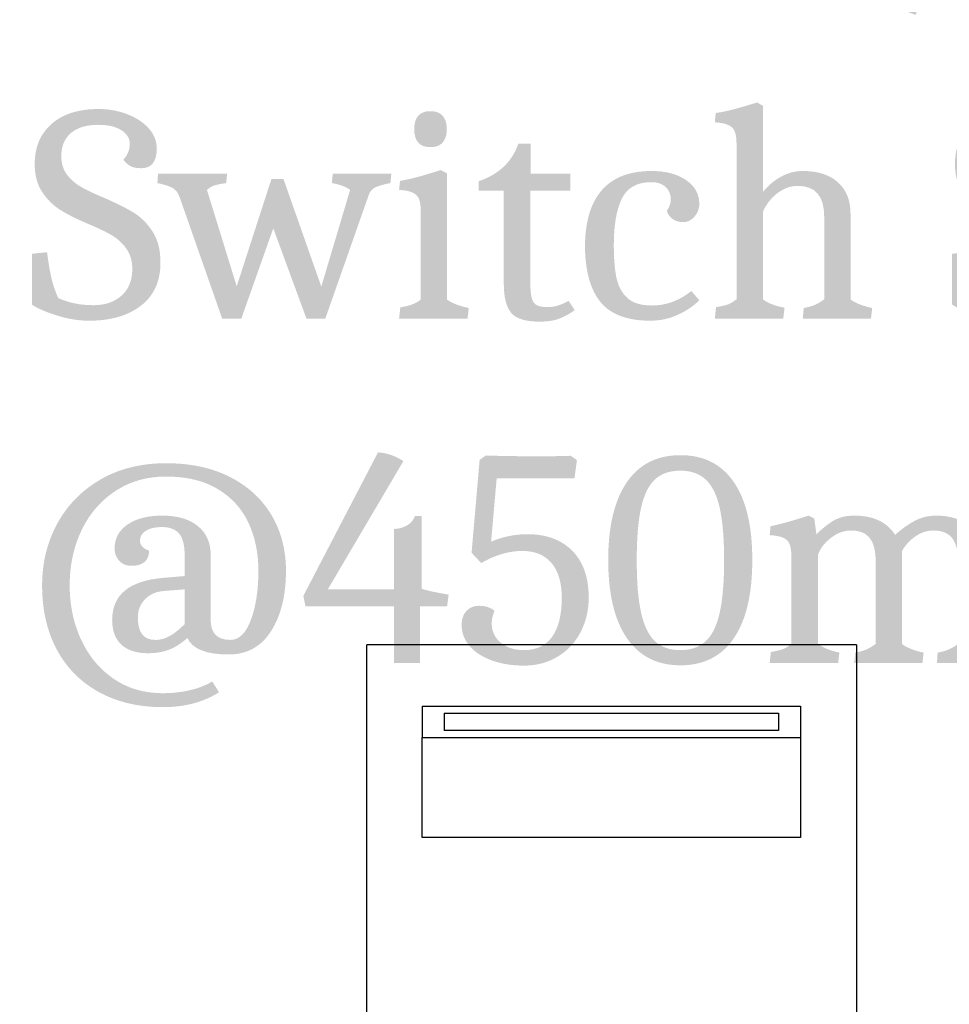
# Model space of a CAD drawing. Header units: millimetres. Extents: x 3351592 to 3400404, y -498420 to -470360.
# Tile 11 of 43: x 3354855 to 3355080, y -482014 to -481776. Entities that reach past the tile are written whole.
import ezdxf

# ---------------------------------------------------------------- set-up
doc = ezdxf.new("R2010")
doc.units = ezdxf.units.MM
doc.header["$LTSCALE"] = 3
doc.header["$MEASUREMENT"] = 0
doc.header["$PDMODE"] = 3
doc.header["$PDSIZE"] = -1
doc.layers.get('0').update_dxf_attribs({"linetype": 'CONTINUOUS'})
doc.layers.get('Defpoints').update_dxf_attribs({"linetype": 'CONTINUOUS'})
doc.layers.add('Civil-Wall-Text', color=7, linetype='CONTINUOUS', lineweight=0)
doc.layers.add('Equip No.', color=1, linetype='CONTINUOUS', lineweight=15)
doc.layers.add('ELECTRICAL', color=7, linetype='CONTINUOUS')
doc.layers.add('Equipment', color=5, linetype='CONTINUOUS')
doc.styles.add('ARAIL', font='arial.ttf')
doc.styles.add('Arial', font='arial.ttf')
doc.styles.get("Standard").update_dxf_attribs({"font": 'arial.ttf'})
doc.dimstyles.new('TFS-Dim', dxfattribs={"dimtxt": 78, "dimasz": 20, "dimexe": 25, "dimexo": 25, "dimgap": 5, "dimtad": 0, "dimdec": 0, "dimzin": 0, "dimdsep": 46, "dimtxsty": 'Standard', "dimcen": 0.09, "dimclrd": 251, "dimclre": 251, "dimclrt": 251, "dimadec": 0, "dimazin": 0, "dimtfac": 1, "dimtdec": 0, "dimtofl": 0, "dimtmove": 0, "dimatfit": 3, "dimldrblk": 'DOT', "dimfxl": 0, "dimtolj": 1, "dimtzin": 0, "dimlwd": -1, "dimlwe": -1, "dimarcsym": 0})

# ---------------------------------------------------------------- blocks, each defined once
blk = doc.blocks.new('A$C80eb0365')
at = {"layer": 'Equipment'}
for p, q in [((0, 108.33), (0, 0)), ((82.64, 0), (82.64, 108.33)), ((73.18, 32.5), (9.32, 32.5)), ((9.32, 32.5), (9.32, 15.62)), ((73.18, 15.62), (73.18, 32.5)), ((9.32, 10.32), (9.32, 15.62)), ((9.32, 15.62), (73.18, 15.62)), ((73.18, 10.32), (73.18, 15.62)), ((13.06, 11.51), (13.06, 14.43)), ((69.44, 14.43), (13.06, 14.43)), ((69.44, 11.51), (69.44, 14.43)), ((9.32, 10.32), (73.18, 10.32)), ((13.06, 11.51), (69.44, 11.51)), ((82.64, 0), (0, 0))]:
    blk.add_line(p, q, dxfattribs=at)
blk = doc.blocks.new('*D237')
at = {"layer": 'Civil-Wall-Text', "color": 251, "ltscale": 3}
for p, q in [((3354966.69, -480125), (3354745, -480125)), ((3354770, -480145), (3354770, -480999.73)), ((3354770, -482465), (3354770, -481610.27)), ((3354805, -482485), (3354745, -482485))]:
    blk.add_line(p, q, dxfattribs=at)
for points in [[(3354766.67, -480145), (3354773.33, -480145), (3354770, -480125)], [(3354766.67, -482465), (3354773.33, -482465), (3354770, -482485)]]:
    blk.add_solid(points, dxfattribs=at)
at = {"layer": 'Defpoints', "color": 0, "ltscale": 3}
for p in [(3354991.69, -480125), (3354770, -482485), (3354830, -482485)]:
    blk.add_point(p, dxfattribs=at)
at = {"layer": 'Civil-Wall-Text', "color": 251, "ltscale": 3, "insert": (3354770, -481305), "char_height": 78, "attachment_point": 5, "rotation": 90}
blk.add_mtext('\\A1;2360 [7\'-10"]', dxfattribs=at)
blk = doc.blocks.new('_Dot')
at = {"color": 0, "linetype": 'ByBlock', "lineweight": -2}
blk.add_line((-0.5, 0), (-1, 0), dxfattribs=at)
at = {"color": 0, "linetype": 'ByBlock', "lineweight": 0, "const_width": 0.5}
blk.add_lwpolyline([(-0.25, 0, 1), (0.25, 0, 1)], format="xyb", close=True, dxfattribs=at)

msp = doc.modelspace()

# ---------------------------------------------------------------- block references
at = {"layer": 'Equipment', "xscale": -1.433887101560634, "yscale": 1.433887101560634, "zscale": 1.433887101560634, "rotation": 180}
msp.add_blockref('A$C80eb0365', (3354938.71, -481927.58), dxfattribs=at)

# ---------------------------------------------------------------- texts
at = {"layer": 'ELECTRICAL', "color": 7, "insert": (3354856.33, -481715.28, 0), "char_height": 50, "width": 604.0763, "attachment_point": 1, "style": 'ARAIL'}
msp.add_mtext('{\\fCambria|b0|i0|c0|p18;4Nos.5/15Amp.\\PSwitch Socket @450mm Ht.FFL.}', dxfattribs=at)
at = {"layer": 'Equip No.', "color": 7, "insert": (3354832.79, -481862.35, 2286.73), "char_height": 60, "attachment_point": 7, "style": 'Arial'}
msp.add_mtext_dynamic_manual_height_columns('{\\W5.547;  }CC-01', width=739.3572, gutter_width=15, heights=[46.53], dxfattribs=at)

# ---------------------------------------------------------------- dimensions: what is measured, and where the dimension line sits
at = {"layer": 'Civil-Wall-Text', "ltscale": 3}
dim = msp.add_linear_dim(base=(3354770, -482485), p1=(3354991.69, -480125), p2=(3354830, -482485), angle=90, dimstyle='TFS-Dim', dxfattribs=at)
dim.commit()
dim.dimension.update_dxf_attribs({"geometry": '*D237', "text_midpoint": (3354770, -481305)})

doc.saveas('drawing.dxf')
